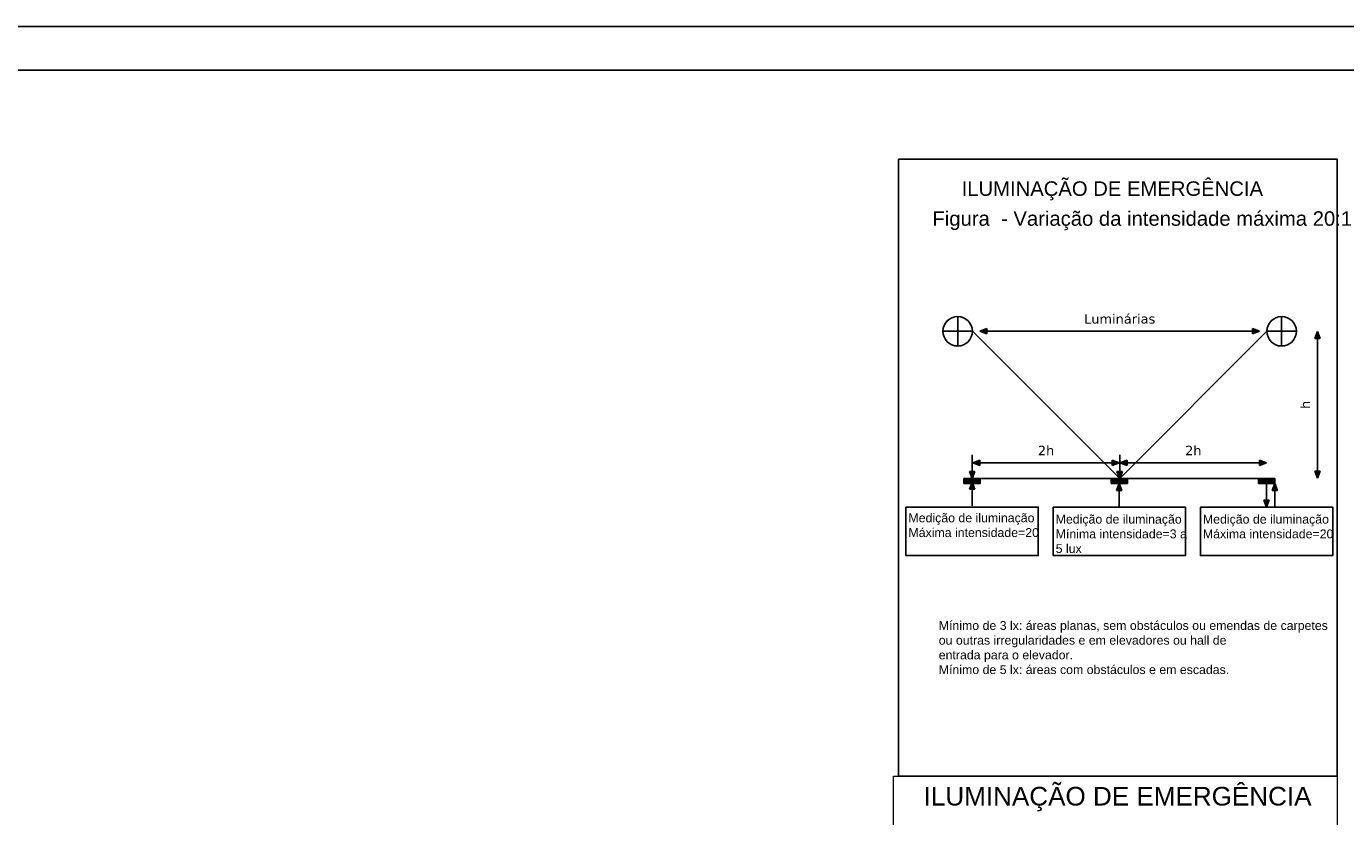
# Model space of a CAD drawing. Header units: inches. Extents: x -33917 to -601, y 26730 to 64098.
# Tile 37 of 80: x -27301 to -24277, y 47245 to 49056. Entities that reach past the tile are written whole.
import ezdxf

# ---------------------------------------------------------------- set-up
doc = ezdxf.new("R2010")
doc.units = ezdxf.units.IN
doc.header["$LTSCALE"] = 0.8
doc.header["$MEASUREMENT"] = 0
for name, color, linetype in [('cota', 54, 'Continuous'), ('HACHURA', 1, 'Continuous'), ('TELA', 7, 'Continuous'), ('texto', 7, 'Continuous')]:
    doc.layers.add(name, color=color, linetype=linetype)
doc.layers.add('DI-Níveis', color=7, linetype='Continuous', lineweight=20)
doc.styles.add('COTA125', font='arial.ttf')
doc.styles.add('FNDE Texto Cota 0100', font='verdana.ttf', dxfattribs={"height": 0.16})
doc.styles.add('STYLE2', font='arial.ttf')

# ---------------------------------------------------------------- blocks, each defined once
blk = doc.blocks.new('iluminação 2')
at = {"layer": 'TELA'}
h = blk.add_hatch(color=256, dxfattribs=at)
h.dxf.hatch_style = 1
h.paths.add_polyline_path([(-6.73, -60.744), (-6.911, -60.812), (-6.73, -60.812)])
h.paths.add_polyline_path([(-6.73, -60.812), (-6.911, -60.812), (-6.73, -60.88)])
h = blk.add_hatch(color=256, dxfattribs=at)
h.dxf.hatch_style = 1
h.paths.add_polyline_path([(0.032, -60.744), (0.032, -60.812), (0.214, -60.812)])
h.paths.add_polyline_path([(0.214, -60.812), (0.032, -60.812), (0.032, -60.88)])
h = blk.add_hatch(color=256, dxfattribs=at)
h.dxf.hatch_style = 1
h.paths.add_polyline_path([(1.761, -60.999), (1.693, -60.818), (1.693, -60.999)])
h.paths.add_polyline_path([(1.693, -60.999), (1.693, -60.818), (1.625, -60.999)])
h = blk.add_hatch(color=256, dxfattribs=at)
h.dxf.hatch_style = 1
h.paths.add_polyline_path([(-6.911, -64.094), (-7.093, -64.162), (-6.911, -64.162)])
h.paths.add_polyline_path([(-6.911, -64.162), (-7.093, -64.162), (-6.911, -64.23)])
h = blk.add_hatch(color=256, dxfattribs=at)
h.dxf.hatch_style = 1
h.paths.add_polyline_path([(-3.536, -64.094), (-3.536, -64.162), (-3.355, -64.162)])
h.paths.add_polyline_path([(-3.355, -64.162), (-3.536, -64.162), (-3.536, -64.23)])
h = blk.add_hatch(color=256, dxfattribs=at)
h.dxf.hatch_style = 1
h.paths.add_polyline_path([(-3.161, -64.094), (-3.343, -64.162), (-3.161, -64.162)])
h.paths.add_polyline_path([(-3.161, -64.162), (-3.343, -64.162), (-3.161, -64.23)])
h = blk.add_hatch(color=256, dxfattribs=at)
h.dxf.hatch_style = 1
h.paths.add_polyline_path([(0.214, -64.094), (0.214, -64.162), (0.395, -64.162)])
h.paths.add_polyline_path([(0.395, -64.162), (0.214, -64.162), (0.214, -64.23)])
h = blk.add_hatch(color=256, dxfattribs=at)
h.dxf.hatch_style = 1
h.paths.add_polyline_path([(-7.04, -64.38), (-7.108, -64.38), (-7.108, -64.562)])
h.paths.add_polyline_path([(-7.108, -64.562), (-7.108, -64.38), (-7.176, -64.38)])
h = blk.add_hatch(color=256, dxfattribs=at)
h.dxf.hatch_style = 1
h.paths.add_polyline_path([(-3.281, -64.38), (-3.349, -64.38), (-3.349, -64.562)])
h.paths.add_polyline_path([(-3.349, -64.562), (-3.349, -64.38), (-3.417, -64.38)])
h = blk.add_hatch(color=256, dxfattribs=at)
h.dxf.hatch_style = 1
h.paths.add_polyline_path([(1.761, -64.374), (1.693, -64.374), (1.693, -64.556)])
h.paths.add_polyline_path([(1.693, -64.556), (1.693, -64.374), (1.625, -64.374)])
h = blk.add_hatch(color=256, dxfattribs=at)
h.dxf.hatch_style = 1
h.paths.add_polyline_path([(-7.04, -64.837), (-7.108, -64.837), (-7.108, -64.655)])
h.paths.add_polyline_path([(-7.108, -64.655), (-7.108, -64.837), (-7.176, -64.837)])
h = blk.add_hatch(color=256, dxfattribs=at)
h.dxf.hatch_style = 1
h.paths.add_polyline_path([(-3.29, -64.871), (-3.358, -64.871), (-3.358, -64.689)])
h.paths.add_polyline_path([(-3.358, -64.689), (-3.358, -64.871), (-3.426, -64.871)])
h = blk.add_hatch(color=256, dxfattribs=at)
h.dxf.hatch_style = 1
h.paths.add_polyline_path([(0.667, -64.871), (0.6, -64.871), (0.6, -64.689)])
h.paths.add_polyline_path([(0.6, -64.689), (0.6, -64.871), (0.532, -64.871)])
h = blk.add_hatch(color=256, dxfattribs=at)
h.dxf.hatch_style = 1
h.paths.add_polyline_path([(0.46, -65.111), (0.392, -65.111), (0.392, -65.292)])
h.paths.add_polyline_path([(0.392, -65.292), (0.392, -65.111), (0.324, -65.111)])
for p, q in [((-7.474, -61.187), (-7.474, -60.437)), ((0.776, -61.187), (0.776, -60.437)), ((-7.849, -60.812), (-7.099, -60.812)), ((-3.349, -64.562), (-7.099, -60.812)), ((-6.911, -60.812), (-6.73, -60.744)), ((-6.911, -60.812), (0.214, -60.812)), ((-6.911, -60.812), (-6.73, -60.88)), ((-6.73, -60.744), (-6.73, -60.88)), ((-3.349, -64.562), (0.401, -60.812)), ((0.214, -60.812), (0.032, -60.744)), ((0.032, -60.744), (0.032, -60.88)), ((0.214, -60.812), (0.032, -60.88)), ((0.401, -60.812), (1.151, -60.812)), ((1.693, -60.818), (1.625, -60.999)), ((1.693, -60.818), (1.761, -60.999)), ((1.761, -60.999), (1.625, -60.999)), ((1.693, -60.999), (1.693, -64.374)), ((-7.108, -63.958), (-7.108, -64.38)), ((-7.093, -64.162), (-6.911, -64.094)), ((-7.093, -64.162), (-6.911, -64.23)), ((-6.911, -64.094), (-6.911, -64.23)), ((-3.536, -64.162), (-6.911, -64.162)), ((-3.355, -64.162), (-3.536, -64.094)), ((-3.536, -64.094), (-3.536, -64.23)), ((-3.355, -64.162), (-3.536, -64.23)), ((-3.349, -63.958), (-3.349, -64.38)), ((-3.343, -64.162), (-3.161, -64.094)), ((-3.343, -64.162), (-3.161, -64.23)), ((-3.161, -64.094), (-3.161, -64.23)), ((0.214, -64.162), (-3.161, -64.162)), ((0.395, -64.162), (0.214, -64.094)), ((0.214, -64.094), (0.214, -64.23)), ((0.395, -64.162), (0.214, -64.23)), ((-7.108, -64.562), (-7.176, -64.38)), ((-7.04, -64.38), (-7.176, -64.38)), ((-7.108, -64.562), (-7.04, -64.38)), ((-3.349, -64.562), (-3.417, -64.38)), ((-3.281, -64.38), (-3.417, -64.38)), ((-3.349, -64.562), (-3.281, -64.38)), ((1.693, -64.556), (1.625, -64.374)), ((1.761, -64.374), (1.625, -64.374)), ((1.693, -64.556), (1.761, -64.374)), ((-7.315, -64.58), (-6.9, -64.58)), ((-7.315, -64.595), (-6.9, -64.595)), ((-7.315, -64.61), (-6.9, -64.61)), ((-7.315, -64.625), (-6.9, -64.625)), ((-7.315, -64.64), (-6.9, -64.64)), ((-7.315, -64.655), (-6.9, -64.655)), ((-7.315, -64.67), (-6.9, -64.67)), ((-7.108, -64.655), (-7.176, -64.837)), ((-7.04, -64.837), (-7.176, -64.837)), ((-7.108, -64.655), (-7.04, -64.837)), ((-7.108, -65.259), (-7.108, -64.837)), ((-7.099, -64.562), (-3.349, -64.562)), ((-3.565, -64.58), (-3.15, -64.58)), ((-3.565, -64.595), (-3.15, -64.595)), ((-3.565, -64.61), (-3.15, -64.61)), ((-3.565, -64.625), (-3.15, -64.625)), ((-3.565, -64.64), (-3.15, -64.64)), ((-3.565, -64.655), (-3.15, -64.655)), ((-3.565, -64.67), (-3.15, -64.67)), ((-3.358, -64.689), (-3.426, -64.871)), ((-3.358, -64.689), (-3.29, -64.871)), ((-3.349, -64.562), (0.401, -64.562)), ((0.185, -64.58), (0.6, -64.58)), ((0.185, -64.595), (0.6, -64.595)), ((0.185, -64.61), (0.6, -64.61)), ((0.185, -64.625), (0.6, -64.625)), ((0.185, -64.64), (0.6, -64.64)), ((0.185, -64.655), (0.6, -64.655)), ((0.185, -64.67), (0.6, -64.67)), ((0.392, -64.689), (0.392, -65.111)), ((0.6, -64.689), (0.532, -64.871)), ((0.6, -64.689), (0.667, -64.871)), ((-3.29, -64.871), (-3.426, -64.871)), ((-3.358, -65.292), (-3.358, -64.871)), ((0.392, -65.292), (0.324, -65.111)), ((0.46, -65.111), (0.324, -65.111)), ((0.392, -65.292), (0.46, -65.111)), ((0.667, -64.871), (0.532, -64.871)), ((0.6, -65.292), (0.6, -64.871))]:
    blk.add_line(p, q, dxfattribs=at)
for points in [[(-8.982, -56.429), (2.194, -56.429), (2.194, -72.143), (-8.982, -72.143)], [(-7.315, -64.562), (-6.9, -64.562), (-6.9, -64.689), (-7.315, -64.689)], [(-3.565, -64.562), (-3.15, -64.562), (-3.15, -64.689), (-3.565, -64.689)], [(0.185, -64.562), (0.6, -64.562), (0.6, -64.689), (0.185, -64.689)], [(-8.792, -65.292), (-5.423, -65.292), (-5.423, -66.525), (-8.792, -66.525)], [(-5.042, -65.292), (-1.673, -65.292), (-1.673, -66.525), (-5.042, -66.525)], [(-1.292, -65.292), (2.077, -65.292), (2.077, -66.525), (-1.292, -66.525)]]:
    blk.add_lwpolyline(points, close=True, dxfattribs=at)
for centre in [(-7.474, -60.812), (0.776, -60.812)]:
    blk.add_circle(centre, 0.375, dxfattribs=at)
at = {"layer": 'TELA', "style": 'STYLE2'}
blk.add_text('ILUMINAÇÃO DE EMERGÊNCIA', height=0.36909, dxfattribs=at).set_placement((-7.374, -57.363))
at = {"layer": 'TELA', "width": 10.18184, "attachment_point": 1}
for s, insert, char_height, style in [('\\PFigura  - Variação da intensidade máxima 20:1', (-8.118, -57.141), 0.36909, 'STYLE2'), ('Medição de iluminação\\PMáxima intensidade=20', (-8.729, -65.452), 0.22472, 'COTA125'), ('Medição de iluminação\\PMínima intensidade=3 a \\P5 lux', (-4.979, -65.486), 0.22472, 'COTA125'), ('Medição de iluminação\\PMáxima intensidade=20', (-1.229, -65.486), 0.22472, 'COTA125'), ('Mínimo de 3 lx: áreas planas, sem obstáculos ou emendas de carpetes ou outras irregularidades e em elevadores ou hall de\\Pentrada para o elevador.\\PMínimo de 5 lx: áreas com obstáculos e em escadas.', (-7.957, -68.194), 0.224719, 'COTA125')]:
    blk.add_mtext(s, dxfattribs=dict(at, insert=insert, char_height=char_height, style=style))
at = {"layer": 'TELA', "char_height": 0.24, "attachment_point": 5, "style": 'FNDE Texto Cota 0100'}
for s, insert in [('\\A1;Luminárias', (-3.349, -60.499)), ('\\A1;2h', (-5.224, -63.849)), ('\\A1;2h', (-1.474, -63.849))]:
    blk.add_mtext(s, dxfattribs=dict(at, insert=insert))
at = {"layer": 'TELA', "insert": (1.38, -62.687), "char_height": 0.24, "attachment_point": 5, "rotation": 90, "style": 'FNDE Texto Cota 0100'}
blk.add_mtext('\\A1;h', dxfattribs=at)

msp = doc.modelspace()

# ---------------------------------------------------------------- linework, layer by layer
at = {"layer": 'DI-Níveis', "linetype": 'Continuous'}
msp.add_lwpolyline([(-25313.73, 47337.843), (-24296.038, 47337.843), (-24296.038, 45765.237), (-25313.73, 45765.237)], close=True, dxfattribs=at)
at = {"layer": 'texto'}
for points in [[(-33774.668, 41056.48), (-22102.108, 41056.48), (-22102.108, 49056.48), (-33774.668, 49056.48)], [(-33674.668, 41156.48), (-22202.108, 41156.48), (-22202.108, 48956.48), (-33674.668, 48956.48)]]:
    msp.add_lwpolyline(points, close=True, dxfattribs=at)

# ---------------------------------------------------------------- block references
at = {"layer": 'HACHURA', "color": 40, "xscale": 90, "yscale": 90, "zscale": 90}
msp.add_blockref('iluminação 2', (-24493.518, 53830.726), dxfattribs=at)

# ---------------------------------------------------------------- texts
at = {"layer": 'cota', "color": 7, "style": 'STYLE2'}
msp.add_text('ILUMINAÇÃO DE EMERGÊNCIA', height=42.74629, dxfattribs=at).set_placement((-25244.267, 47270.511))

doc.saveas('drawing.dxf')
